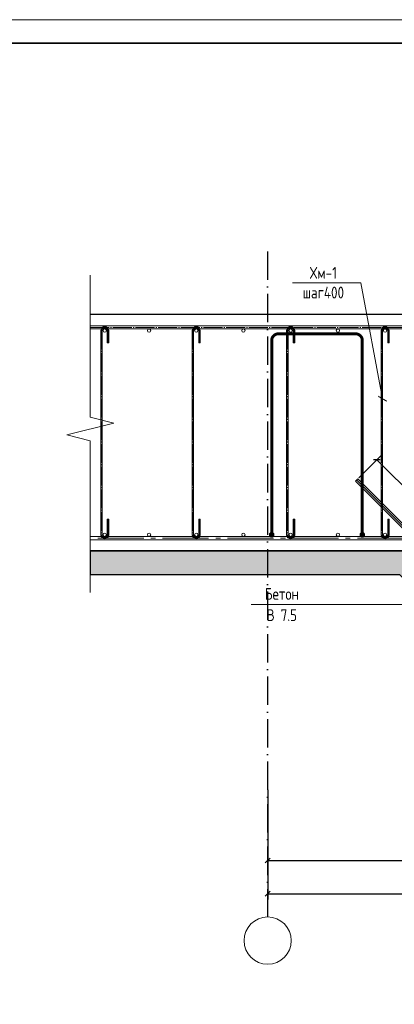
# Model space of a CAD drawing. Header units: millimetres. Extents: x -33345 to 4712671, y -3392 to 121473.
# Tile 218 of 256: x 1148531 to 1156465, y 65657 to 86501. Entities that reach past the tile are written whole.
import ezdxf
from ezdxf.enums import TextEntityAlignment as Align

# ---------------------------------------------------------------- set-up
doc = ezdxf.new("R2010")
doc.units = ezdxf.units.MM
for name, pattern in [('ACAD_ISO10W100', [18, 12, -3, 0, -3]), ('AM_DIN_G_W050', [13.75, 9.75, -1.5, 1, -1.5]), ('ГОСТ 2.303 5', [24, 20, -1.5, 1, -1.5])]:
    doc.linetypes.add(name, pattern=pattern)
doc.layers.add('_линия', color=7, linetype='Continuous')
for name, color, linetype, lineweight in [('w-hatch', 7, 'Continuous', 0), ('w-line', 7, 'Continuous', 0), ('w-Армирования', 172, 'Continuous', 30), ('w-выноски', 7, 'Continuous', 0), ('w-размеры', 7, 'Continuous', 0), ('СПДС_w-ось', 4, 'Continuous', 0)]:
    doc.layers.add(name, color=color, linetype=linetype, lineweight=lineweight)
doc.styles.add('#_text', font='CS_Gost2304.shx')
doc.styles.add('_text', font='isocpeui.ttf')
doc.dimstyles.new('_Dimention', dxfattribs={"dimscale": 100, "dimtxt": 2.5, "dimasz": 1, "dimexe": 1.25, "dimexo": 0.625, "dimgap": 1, "dimtad": 1, "dimdec": 0, "dimtxsty": '_text', "dimblk": 'OBLIQUE', "dimcen": 2.5, "dimadec": 0, "dimazin": 2, "dimtfac": 0.75, "dimtdec": 0, "dimtmove": 1, "dimatfit": 3, "dimfxl": 1, "dimtfill": 1, "dimtolj": 1, "dimarcsym": 1})

# ---------------------------------------------------------------- blocks, each defined once
blk = doc.blocks.new('srhet')
at = {"lineweight": 20}
blk.add_lwpolyline([(-49807960, 24193266), (-49748560, 24193266), (-49748560, 24235266), (-49807960, 24235266)], close=True, dxfattribs=at)
at = {"lineweight": 35}
blk.add_lwpolyline([(-49805960, 24193766), (-49749060, 24193766), (-49749060, 24234766), (-49805960, 24234766)], close=True, dxfattribs=at)
blk = doc.blocks.new('_Oblique')
at = {"color": 0, "linetype": 'ByBlock', "lineweight": -2}
blk.add_line((-0.5, -0.5), (0.5, 0.5), dxfattribs=at)
blk = doc.blocks.new('*D1625')
at = {"layer": 'Defpoints', "color": 0, "ltscale": 100, "transparency": 16777216}
for p in [(1155667, 76760), (1161749, 71530), (1161321, 71102)]:
    blk.add_point(p, dxfattribs=at)
at = {"layer": 'w-размеры', "color": 0, "lineweight": -2, "ltscale": 100, "transparency": 16777216}
for p, q in [((1155711, 76804), (1156184, 77276)), ((1156095, 77187), (1161749, 71530)), ((1161365, 71146), (1161838, 71618))]:
    blk.add_line(p, q, dxfattribs=at)
at = {"layer": 'w-размеры', "color": 0, "lineweight": -2, "ltscale": 100, "transparency": 16777216, "xscale": 100, "yscale": 100, "zscale": 100}
for p, rotation in [((1156095, 77187), 134.9823709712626), ((1161749, 71530), 314.9823709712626)]:
    blk.add_blockref('_Oblique', p, dxfattribs=dict(at, rotation=rotation))
at = {"layer": 'w-размеры', "color": 0, "lineweight": 13, "ltscale": 100, "transparency": 16777216, "insert": (1159081, 74518), "char_height": 250, "attachment_point": 5, "rotation": 314.9824, "style": '#_text', "bg_fill": 3, "box_fill_scale": 1.1, "bg_fill_color": 256, "bg_fill_true_color": 13158600, "bg_fill_transparency": 0}
blk.add_mtext('\\A1;1600', dxfattribs=at)
blk = doc.blocks.new('*D1645')
at = {"layer": 'Defpoints', "color": 0, "ltscale": 100, "transparency": 16777216}
for p in [(1153783, 70259), (1163783, 70259), (1163783, 68699)]:
    blk.add_point(p, dxfattribs=at)
at = {"layer": 'w-размеры', "color": 0, "lineweight": -2, "ltscale": 100, "transparency": 16777216}
for p, q in [((1153783, 70196), (1153783, 68574)), ((1163783, 70196), (1163783, 68574)), ((1153783, 68699), (1163783, 68699))]:
    blk.add_line(p, q, dxfattribs=at)
at = {"layer": 'w-размеры', "color": 0, "lineweight": -2, "ltscale": 100, "transparency": 16777216, "xscale": 100, "yscale": 100, "zscale": 100, "rotation": 180}
blk.add_blockref('_Oblique', (1153783, 68699), dxfattribs=at)
at = {"layer": 'w-размеры', "color": 0, "lineweight": -2, "ltscale": 100, "transparency": 16777216, "xscale": 100, "yscale": 100, "zscale": 100}
blk.add_blockref('_Oblique', (1163783, 68699), dxfattribs=at)
at = {"layer": 'w-размеры', "color": 0, "lineweight": 13, "ltscale": 100, "transparency": 16777216, "insert": (1158783, 68924), "char_height": 250, "attachment_point": 5, "style": '#_text', "bg_fill": 3, "box_fill_scale": 1.1, "bg_fill_color": 256, "bg_fill_true_color": 13158600, "bg_fill_transparency": 0}
blk.add_mtext('\\A1;2000', dxfattribs=at)
blk = doc.blocks.new('*D1646')
at = {"layer": 'Defpoints', "color": 0, "ltscale": 100, "transparency": 16777216}
for p in [(1153783, 70259), (1183783, 70259), (1183783, 67999)]:
    blk.add_point(p, dxfattribs=at)
at = {"layer": 'w-размеры', "color": 0, "lineweight": -2, "ltscale": 100, "transparency": 16777216}
for p, q in [((1153783, 70196), (1153783, 67874)), ((1183783, 70196), (1183783, 67874)), ((1153783, 67999), (1183783, 67999))]:
    blk.add_line(p, q, dxfattribs=at)
at = {"layer": 'w-размеры', "color": 0, "lineweight": -2, "ltscale": 100, "transparency": 16777216, "xscale": 100, "yscale": 100, "zscale": 100, "rotation": 180}
blk.add_blockref('_Oblique', (1153783, 67999), dxfattribs=at)
at = {"layer": 'w-размеры', "color": 0, "lineweight": -2, "ltscale": 100, "transparency": 16777216, "xscale": 100, "yscale": 100, "zscale": 100}
blk.add_blockref('_Oblique', (1183783, 67999), dxfattribs=at)
at = {"layer": 'w-размеры', "color": 0, "lineweight": 13, "ltscale": 100, "transparency": 16777216, "insert": (1168783, 68224), "char_height": 250, "attachment_point": 5, "style": '#_text', "bg_fill": 3, "box_fill_scale": 1.1, "bg_fill_color": 256, "bg_fill_true_color": 13158600, "bg_fill_transparency": 0}
blk.add_mtext('\\A1;6000', dxfattribs=at)
blk = doc.blocks.new('_ArchTick')
at = {"color": 0, "linetype": 'ByBlock', "const_width": 0.15}
blk.add_lwpolyline([(-0.5, -0.5), (0.5, 0.5)], dxfattribs=at)

msp = doc.modelspace()

# ---------------------------------------------------------------- hatches: boundary and pattern name
at = {"layer": 'w-hatch', "lineweight": 5, "ltscale": 100}
h = msp.add_hatch(dxfattribs=at)
h.set_pattern_fill('AR-CONC', color=256, scale=3)
h.set_pattern_definition([(50, (10242728.6, 4929051), (546.554007, -47.817257), [57.15, -628.65]), (355, (10242728.6, 4929051), (-105.730264, 573.170536), [45.72, -502.921753]), (100.4514447, (10242774.16, 4929047.03), (440.82374, 525.353256), [48.570026, -534.270734]), (46.1842, (10242728.6, 4929203.4), (813.237123, -126.126984), [85.725, -942.975]), (96.635558, (10242796.4, 4929192.9), (712.2124, 742.278374), [72.85507, -801.406824]), (351.184151, (10242728.6, 4929203.4), (712.2124, 742.278374), [68.5799, -754.379196]), (21, (10242804.8, 4929165.3), (454.843174, -306.795595), [57.15, -628.65]), (326, (10242804.8, 4929165.3), (185.406085, 552.563898), [45.72, -502.92]), (71.451445, (10242842.7, 4929139.75), (640.249258, 245.768307), [48.570026, -534.269813]), (37.5, (10242728.6, 4929051.02), (9.2658098, 253.6651166), [0, -496.824, 0, -510.54, 0, -504.825]), (7.5, (10242728.6, 4929051.02), (200.4589875, 300.5417245), [0, -291.084, 0, -485.394, 0, -192.405]), (327.5, (10242558.68, 4929051.02), (406.7717855, -17.186232), [0, -190.5, 0, -594.36, 0, -788.67]), (317.5, (10242482.5, 4929051), (444.387544, 76.279473), [0, -247.65, 0, -394.716, 0, -560.07])])
h.paths.add_polyline_path([(1187695.538, 74758.565), (1187695.538, 75258.565), (1180782.612, 75258.565), (1176282.612, 70758.565), (1161282.612, 70758.565), (1156782.612, 75258.565), (1150026.498, 75258.565), (1150026.498, 74758.565), (1156575.505, 74758.565), (1161075.505, 70258.565), (1176489.719, 70258.565), (1180989.719, 74758.565)])

# ---------------------------------------------------------------- linework, layer by layer
at = {"linetype": 'ACAD_ISO10W100', "ltscale": 50}
msp.add_lwpolyline([(1153782.612, 81595.993), (1153782.612, 68005.656), (1153782.612, 67505.656)], dxfattribs=at)
at = {"color": 177, "true_color": 0x293189, "const_width": 63.283}
msp.add_lwpolyline([(1153867.802, 75627.033, -1), (1153867.802, 75571.799, -1), (1153867.802, 75627.033, -1)], format="xyb", dxfattribs=at)
at = {"layer": 'w-line', "linetype": 'Continuous', "ltscale": 100}
msp.add_lwpolyline([(1150026.498, 74377.918), (1150026.498, 77585.569), (1149526.498, 77710.569), (1150526.498, 77960.569), (1150026.498, 78085.569), (1150026.498, 81092.066)], dxfattribs=at)
at = {"layer": 'w-line', "lineweight": 30, "ltscale": 100}
for points in [[(1187695.538, 80258.565), (1173782.612, 80258.565), (1173782.612, 72758.565), (1163782.612, 72758.565), (1163782.612, 80258.565), (1150026.498, 80258.565)], [(1150026.498, 75258.565), (1156782.612, 75258.565), (1161282.612, 70758.565), (1176282.612, 70758.565), (1180782.612, 75258.565), (1187695.538, 75258.565)]]:
    msp.add_lwpolyline(points, dxfattribs=at)
at = {"layer": 'w-line', "color": 1, "ltscale": 100}
msp.add_lwpolyline([(1155666.981, 76759.515), (1161321.226, 71101.789, 0.198912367), (1161498.003, 71028.565), (1176067.221, 71028.565, 0.198912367), (1176243.998, 71101.789), (1181895.267, 76760.89)], format="xyb", dxfattribs=at)
at = {"layer": 'w-line', "lineweight": 30, "ltscale": 100}
msp.add_lwpolyline([(1187695.538, 74758.565), (1187695.538, 75258.565), (1180782.612, 75258.565), (1176282.612, 70758.565), (1161282.612, 70758.565), (1156782.612, 75258.565), (1150026.498, 75258.565), (1150026.498, 74758.565), (1156575.505, 74758.565), (1161075.505, 70258.565), (1176489.719, 70258.565), (1180989.719, 74758.565)], close=True, dxfattribs=at)
at = {"layer": 'w-line', "color": 0, "lineweight": 0, "ltscale": 100}
msp.add_circle((1153782.612, 67005.656), 500, dxfattribs=at)
at = {"layer": 'w-Армирования', "lineweight": 0, "ltscale": 100}
for points in [[(1150026.498, 79953.565), (1163532.612, 79953.565), (1163532.612, 80023.565), (1150026.498, 80023.565)], [(1150026.498, 75491.065), (1163532.612, 75491.065), (1163532.612, 75561.065), (1150026.498, 75561.065)]]:
    msp.add_lwpolyline(points, dxfattribs=at)
for points in [[(1150386.656, 75926.584), (1150386.656, 75596.065, -1), (1150276.656, 75596.065), (1150276.656, 79918.565, -1), (1150386.656, 79918.565), (1150386.656, 79660.213), (1150416.656, 79660.213), (1150416.656, 79918.565, 1), (1150246.656, 79918.565), (1150246.656, 75596.065, 1), (1150416.656, 75596.065), (1150416.656, 75926.584)], [(1152325.042, 75926.584), (1152325.042, 75596.065, -1), (1152215.042, 75596.065), (1152215.042, 79918.565, -1), (1152325.042, 79918.565), (1152325.042, 79660.213), (1152355.042, 79660.213), (1152355.042, 79918.565, 1), (1152185.042, 79918.565), (1152185.042, 75596.065, 1), (1152355.042, 75596.065), (1152355.042, 75926.584)], [(1154325.042, 75926.584), (1154325.042, 75596.065, -1), (1154215.042, 75596.065), (1154215.042, 79918.565, -1), (1154325.042, 79918.565), (1154325.042, 79660.213), (1154355.042, 79660.213), (1154355.042, 79918.565, 1), (1154185.042, 79918.565), (1154185.042, 75596.065, 1), (1154355.042, 75596.065), (1154355.042, 75926.584)]]:
    msp.add_lwpolyline(points, format="xyb", close=True, dxfattribs=at)
msp.add_lwpolyline([(1181870.518, 76785.639), (1176219.249, 71126.537, -0.198912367), (1176067.221, 71063.565), (1161498.003, 71063.565, -0.198912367), (1161345.975, 71126.537), (1155691.73, 76784.263), (1155642.232, 76734.766), (1161296.478, 71077.04, 0.198912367), (1161498.003, 70993.565), (1176067.221, 70993.565, 0.198912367), (1176268.746, 71077.04), (1181920.016, 76736.142), (1181870.518, 76785.639)], format="xyb", dxfattribs=at)
for centre in [(1150331.656, 79918.565), (1151270.042, 79918.565), (1152270.042, 79918.565), (1153270.042, 79918.565), (1154270.042, 79918.565), (1155270.042, 79918.565), (1156270.042, 79918.565), (1150331.656, 75596.065), (1151270.042, 75596.065), (1152270.042, 75596.065), (1153270.042, 75596.065), (1154270.042, 75596.065), (1155270.042, 75596.065), (1156270.042, 75596.065)]:
    msp.add_circle(centre, 35, dxfattribs=at)
at = {"layer": 'w-выноски', "lineweight": 15, "ltscale": 100}
msp.add_line((1155757.623, 80930.118), (1155757.263, 80930.118), dxfattribs=at)
for points in [[(1154306.806, 80930.118), (1155757.263, 80930.118)], [(1156215.042, 78477.206), (1155757.623, 80930.118)]]:
    msp.add_lwpolyline(points, dxfattribs=at)
at = {"layer": 'СПДС_w-ось', "color": 0, "linetype": 'ГОСТ 2.303 5', "lineweight": 5, "ltscale": 20}
msp.add_lwpolyline([(1150026.498, 79988.565), (1163532.612, 79988.565)], dxfattribs=at)
for points in [[(1150401.656, 79660.213), (1150401.656, 79918.565, 1), (1150261.656, 79918.565), (1150261.656, 75596.065, 1), (1150401.656, 75596.065), (1150401.656, 75926.584)], [(1152340.042, 79660.213), (1152340.042, 79918.565, 1), (1152200.042, 79918.565), (1152200.042, 75596.065, 1), (1152340.042, 75596.065), (1152340.042, 75926.584)], [(1154340.042, 79660.213), (1154340.042, 79918.565, 1), (1154200.042, 79918.565), (1154200.042, 75596.065, 1), (1154340.042, 75596.065), (1154340.042, 75926.584)]]:
    msp.add_lwpolyline(points, format="xyb", dxfattribs=at)
at = {"layer": 'СПДС_w-ось', "color": 0, "linetype": 'AM_DIN_G_W050', "lineweight": 5, "ltscale": 100}
msp.add_lwpolyline([(1163532.612, 75526.065), (1150026.498, 75526.065)], dxfattribs=at)

# ---------------------------------------------------------------- block references
at = {"lineweight": -2, "xscale": 150, "yscale": 150, "zscale": 150, "rotation": 284.8413586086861}
msp.add_blockref('_ArchTick', (1156215.042, 78477.206), dxfattribs=at)
at = {"layer": '_линия', "color": 18, "lineweight": 0}
msp.add_blockref('srhet', (50951152.006, -24148764.744), dxfattribs=at)

# ---------------------------------------------------------------- texts
at = {"layer": 'w-выноски', "lineweight": 15, "ltscale": 100, "style": '#_text'}
msp.add_text('Бетон', height=250, dxfattribs=at).set_placement((1154083.4, 74220.954), align=Align.CENTER)
msp.add_text('В 7.5', height=250, dxfattribs=at).set_placement((1154083.4, 74020.954), align=Align.TOP_CENTER)
at = {"layer": 'w-выноски', "lineweight": 15, "ltscale": 100, "insert": (1154963.158, 81266.549), "char_height": 250, "width": 1851.21881, "attachment_point": 2, "style": '#_text'}
msp.add_mtext('\\pxqc;Хм-1\\Pшаг400', dxfattribs=at)

# ---------------------------------------------------------------- next in the draw order: dimensions: what is measured, and where the dimension line sits
at = {"layer": 'w-размеры', "lineweight": 13, "ltscale": 100}
dim = msp.add_aligned_dim(p1=(1155666.981, 76759.515), p2=(1161321.226, 71101.789), distance=605.433, dimstyle='_Dimention', override={"dimlfac": 0.2, "dimtxsty": '#_text'}, dxfattribs=at)
dim.commit()
dim.dimension.update_dxf_attribs({"geometry": '*D1625', "text_midpoint": (1159081.489, 74517.676)})
dim = msp.add_linear_dim(base=(1163782.612, 68698.899), p1=(1153782.612, 70258.565), p2=(1163782.612, 70258.565), dimstyle='_Dimention', override={"dimlfac": 0.2, "dimtxsty": '#_text'}, dxfattribs=at)
dim.commit()
dim.dimension.update_dxf_attribs({"geometry": '*D1645', "text_midpoint": (1158782.612, 68923.899)})

# ---------------------------------------------------------------- next in the draw order: linework, layer by layer
at = {"color": 177, "true_color": 0x293189, "const_width": 63.283}
for points in [[(1153867.802, 75599.416), (1153867.802, 79708.385, -0.40493117), (1154006.306, 79851.364), (1155645.775, 79851.364, -0.406748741), (1155787.021, 79713.683), (1155787.021, 75599.416)], [(1155787.021, 75627.033, -1), (1155787.021, 75571.799, -1), (1155787.021, 75627.033, -1)]]:
    msp.add_lwpolyline(points, format="xyb", dxfattribs=at)
at = {"layer": 'w-Армирования', "lineweight": 0, "ltscale": 100}
msp.add_lwpolyline([(1156325.042, 75926.584), (1156325.042, 75596.065, -1), (1156215.042, 75596.065), (1156215.042, 79918.565, -1), (1156325.042, 79918.565), (1156325.042, 79660.213), (1156355.042, 79660.213), (1156355.042, 79918.565, 1), (1156185.042, 79918.565), (1156185.042, 75596.065, 1), (1156355.042, 75596.065), (1156355.042, 75926.584)], format="xyb", close=True, dxfattribs=at)
at = {"layer": 'w-выноски', "lineweight": 15, "ltscale": 100}
msp.add_line((1156633.779, 74120.954), (1153433.021, 74120.954), dxfattribs=at)
at = {"layer": 'СПДС_w-ось', "color": 0, "linetype": 'ГОСТ 2.303 5', "lineweight": 5, "ltscale": 20}
msp.add_lwpolyline([(1156340.042, 79660.213), (1156340.042, 79918.565, 1), (1156200.042, 79918.565), (1156200.042, 75596.065, 1), (1156340.042, 75596.065), (1156340.042, 75926.584)], format="xyb", dxfattribs=at)

# ---------------------------------------------------------------- next in the draw order: dimensions: what is measured, and where the dimension line sits
at = {"layer": 'w-размеры', "lineweight": 13, "ltscale": 100}
dim = msp.add_linear_dim(base=(1183782.612, 67998.899), p1=(1153782.612, 70258.565), p2=(1183782.612, 70258.565), dimstyle='_Dimention', override={"dimlfac": 0.2, "dimtxsty": '#_text'}, dxfattribs=at)
dim.commit()
dim.dimension.update_dxf_attribs({"geometry": '*D1646', "text_midpoint": (1168782.612, 68223.899)})

doc.saveas('drawing.dxf')
